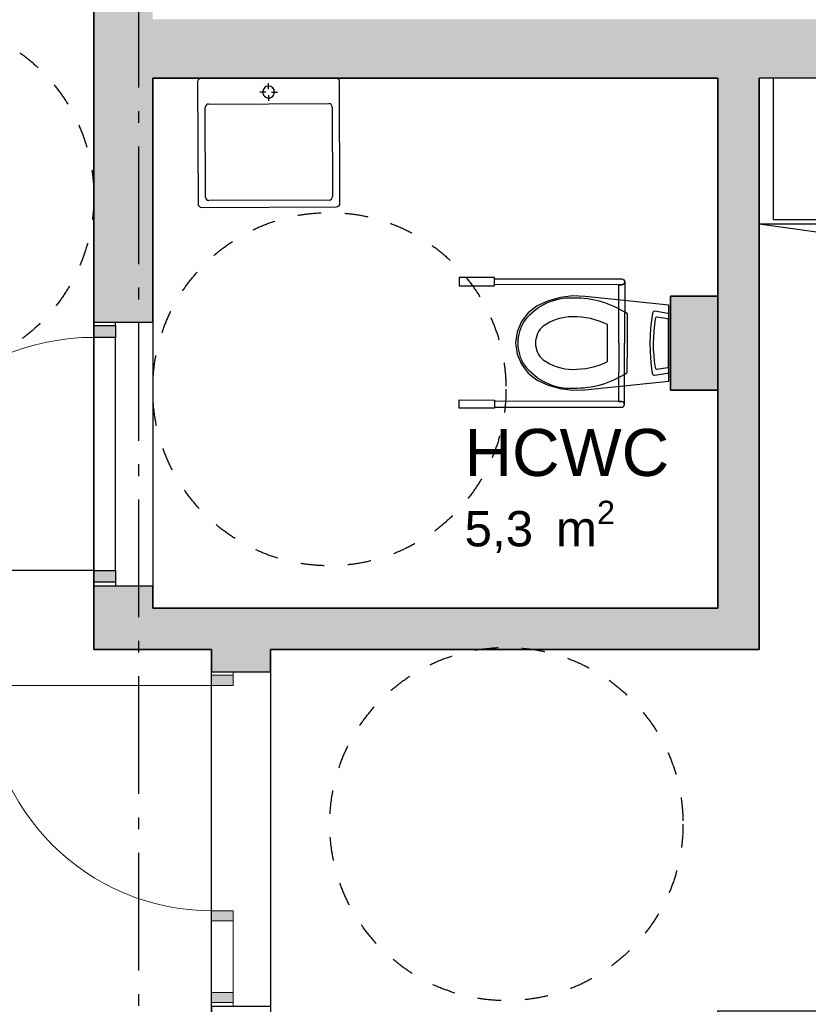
# Model space of a CAD drawing. Header units: millimetres. Extents: x 158466 to 263668, y 129175 to 189280.
# Tile 45 of 55: x 185854 to 189203, y 173186 to 177368. Entities that reach past the tile are written whole.
import ezdxf
from ezdxf.enums import TextEntityAlignment as Align

# ---------------------------------------------------------------- set-up
doc = ezdxf.new("R2010")
doc.units = ezdxf.units.MM
doc.header["$LTSCALE"] = 0.5
doc.header["$MEASUREMENT"] = 0
doc.set_wipeout_variables(frame=1)
for name, pattern in [('Akselinje', [1500, 1000, -200, 100, -200]), ('PLINE', [0]), ('Stipling', [400, 200, -200]), ('Wipeout_Contour', [2000, 0, -2000])]:
    doc.linetypes.add(name, pattern=pattern)
doc.layers.add('234- Vinduer_ dører_ porter(Nye konstruksjoner)', color=7, linetype='Continuous', lineweight=0)
for name, color, linetype in [('24-- Innervegger (Skravur)(Nye konstruksjoner)', 7, 'Continuous'), ('24-- Innervegger(Nye konstruksjoner)', 7, 'Continuous'), ('244- Vinduer_ dører_ foldevegger(Nye konstruksjoner)', 7, 'Continuous'), ('273- Kjøkkeninnredning (Skravur)(Nye konstruksjoner)', 7, 'Continuous'), ('273- Kjøkkeninnredning(Nye konstruksjoner)', 7, 'Continuous'), ('315- Utstyr for sanitærinstallasjoner(Nye konstruksjoner)', 7, 'Continuous'), ('822- Modullinjer(Nye konstruksjoner)', 7, 'Continuous'), ('862- M___Nettoareal(Nye konstruksjoner)', 7, 'Continuous'), ('862- M___Nettoareal(Polylinje)(Nye konstruksjoner)', 7, 'Continuous'), ('862- M___Nettoareal(Tekst)(Nye konstruksjoner)', 7, 'Continuous'), ('878- Annen overflate_visuell informasjon_snusirkler(Nye konstruksjoner)', 7, 'Continuous')]:
    doc.layers.add(name, color=color, linetype=linetype)
doc.styles.add('GENERATED_STYLE_1', font='arial.ttf')
doc.styles.add('GENERATED_STYLE_3', font='arialbd.ttf')

# ---------------------------------------------------------------- blocks, each defined once
blk = doc.blocks.new('Korridor_101_7_1', base_point=(191297.6, 164059.2))
at = {"layer": '862- M___Nettoareal(Polylinje)(Nye konstruksjoner)', "linetype": 'PLINE', "flags": 128}
blk.add_lwpolyline([(184348.9, 178068.7), (184348.9, 165453.7), (184348.9, 163179.7), (190658.9, 163179.7), (195698.9, 163179.7), (195698.9, 165203.7), (194398.9, 165203.7), (186264.9, 165203.7), (186264.9, 172618.7), (186668.9, 172618.7), (186668.9, 174693.7), (186168.9, 174693.7), (186168.9, 178068.7)], close=True, dxfattribs=at)
at = {"layer": '862- M___Nettoareal(Tekst)(Nye konstruksjoner)', "style": 'GENERATED_STYLE_1'}
for tag, height, p in [('DUMMY_861', 200, (191785.3, 164334.2)), ('ROOM_NAME', 200, (190809.8, 164288.5)), ('DUMMY_862', 150, (190809.8, 164019.9))]:
    blk.add_attdef(tag, text='', height=height, dxfattribs=at).set_placement(p, align=Align.TOP_LEFT)
blk = doc.blocks.new('HCWC_101_11_1', base_point=(188112.8, 174877.5))
at = {"layer": '862- M___Nettoareal(Polylinje)(Nye konstruksjoner)', "linetype": 'PLINE', "flags": 128}
for points in [[(186418.9, 174868.7), (188818.9, 174868.7), (188818.9, 177118.7), (186418.9, 177118.7)], [(188618.3, 175793.7), (188618.3, 176193.7), (188818.3, 176193.7), (188818.3, 175793.7)]]:
    blk.add_lwpolyline(points, close=True, dxfattribs=at)
at = {"layer": '862- M___Nettoareal(Tekst)(Nye konstruksjoner)', "insert": (187743, 175324.8), "char_height": 150, "attachment_point": 1, "style": 'GENERATED_STYLE_1'}
blk.add_mtext('\\A1;{\\pql;\\pt0,24100;\\fArial|b0|i0|c0|p0;\\W1.000000;5,3\\fArial|b0|i0|c0|p0;\\W1.000000;\\A1{\\H.66x;\\S^  ;}\\fArial|b0|i0|c0|p0;\\W1.000000; m\\fArial|b0|i0|c0|p0;\\W1.000000;\\A1{\\H.66x;\\S2^  ;}}', dxfattribs=at)
at = {"layer": '862- M___Nettoareal(Tekst)(Nye konstruksjoner)', "style": 'GENERATED_STYLE_1'}
for tag, height, p in [('DUMMY_861', 200, (188596.1, 175675.5)), ('ROOM_NAME', 200, (187743, 175629.8)), ('DUMMY_862', 150, (187743, 175361.3))]:
    blk.add_attdef(tag, text='', height=height, dxfattribs=at).set_placement(p, align=Align.TOP_LEFT)
blk = doc.blocks.new('Personalrom_101_51_1', base_point=(190625.7, 178838.9))
at = {"layer": '862- M___Nettoareal(Polylinje)(Nye konstruksjoner)', "linetype": 'PLINE', "flags": 128}
blk.add_lwpolyline([(186918.9, 174693.7), (186918.9, 172618.7), (188818.9, 172618.7), (188818.9, 173158.7), (194098.9, 173158.7), (194098.9, 177118.7), (188993.9, 177118.7), (188993.9, 174693.7)], close=True, dxfattribs=at)
at = {"layer": '862- M___Nettoareal(Tekst)(Nye konstruksjoner)', "style": 'GENERATED_STYLE_1'}
for tag, height, p in [('DUMMY_861', 200, (193629.5, 175584.4)), ('ROOM_NAME', 200, (192074.6, 175538.7)), ('DUMMY_862', 150, (192074.6, 175270.1))]:
    blk.add_attdef(tag, text='', height=height, dxfattribs=at).set_placement(p, align=Align.TOP_LEFT)
blk = doc.blocks.new('Dør med sidefelt på side 2[8]_1')
at = {"layer": '24-- Innervegger (Skravur)(Nye konstruksjoner)', "linetype": 'Continuous'}
for points in [[(186668.9, 174583.7), (186668.9, 174540.7), (186760.9, 174540.7), (186760.9, 174583.7)], [(186760.9, 173540.7), (186760.9, 173583.7), (186668.9, 173583.7), (186668.9, 173540.7)], [(186760.9, 173193.7), (186760.9, 173236.7), (186668.9, 173236.7), (186668.9, 173193.7)]]:
    blk.add_hatch(color=256, dxfattribs=at).paths.add_polyline_path(points)
at = {"layer": '234- Vinduer_ dører_ porter(Nye konstruksjoner)', "linetype": 'PLINE'}
for p, q in [((186668.9, 174583.7), (186668.9, 174598.7)), ((186668.9, 174598.7), (186760.9, 174598.7)), ((186668.9, 174583.7), (186668.9, 174540.7)), ((186760.9, 174583.7), (186668.9, 174583.7)), ((186760.9, 174583.7), (186760.9, 174598.7)), ((186760.9, 174540.7), (186760.9, 174583.7)), ((186668.9, 174540.7), (185711.9, 174540.7)), ((186668.9, 174540.7), (186760.9, 174540.7)), ((186760.9, 173583.7), (186668.9, 173583.7)), ((186668.9, 173583.7), (186668.9, 173540.7)), ((186760.9, 173540.7), (186760.9, 173583.7)), ((186668.9, 173540.7), (186760.9, 173540.7)), ((186760.9, 173236.7), (186668.9, 173236.7)), ((186668.9, 173236.7), (186668.9, 173193.7)), ((186760.9, 173193.7), (186760.9, 173236.7)), ((186668.9, 173193.7), (186668.9, 173178.7)), ((186668.9, 173193.7), (186760.9, 173193.7)), ((186668.9, 173178.7), (186760.9, 173178.7)), ((186760.9, 173193.7), (186760.9, 173178.7))]:
    blk.add_line(p, q, dxfattribs=at)
at = {"layer": '234- Vinduer_ dører_ porter(Nye konstruksjoner)', "linetype": 'PLINE', "flags": 128}
blk.add_lwpolyline([(186760.9, 173236.7), (186760.9, 173540.7), (186668.9, 173540.7), (186668.9, 173236.7)], close=True, dxfattribs=at)
at = {"layer": '234- Vinduer_ dører_ porter(Nye konstruksjoner)', "linetype": 'PLINE'}
blk.add_arc((186668.9, 174540.7), 957, 180, 270, dxfattribs=at)
at = {"layer": '244- Vinduer_ dører_ foldevegger(Nye konstruksjoner)', "linetype": 'PLINE'}
for p, q in [((186668.9, 174598.7), (186668.9, 174635.7)), ((186668.9, 174598.7), (186668.9, 174635.7)), ((186918.9, 174598.7), (186918.9, 174635.7)), ((186918.9, 174598.7), (186918.9, 174635.7)), ((186668.9, 174598.7), (186760.9, 174598.7)), ((186668.9, 174598.7), (186760.9, 174598.7)), ((186760.9, 174598.7), (186918.9, 174598.7)), ((186760.9, 174598.7), (186918.9, 174598.7)), ((186668.9, 173178.7), (186760.9, 173178.7)), ((186668.9, 173178.7), (186760.9, 173178.7)), ((186668.9, 173178.7), (186668.9, 173141.7)), ((186668.9, 173178.7), (186668.9, 173141.7)), ((186760.9, 173178.7), (186918.9, 173178.7)), ((186760.9, 173178.7), (186918.9, 173178.7)), ((186918.9, 173178.7), (186918.9, 173141.7)), ((186918.9, 173178.7), (186918.9, 173141.7))]:
    blk.add_line(p, q, dxfattribs=at)
blk = doc.blocks.new('Dør[37]_1')
at = {"layer": '24-- Innervegger (Skravur)(Nye konstruksjoner)', "linetype": 'Continuous'}
for points in [[(186260.9, 176068.7), (186168.9, 176068.7), (186168.9, 176018.7), (186260.9, 176018.7)], [(186168.9, 174978.7), (186260.9, 174978.7), (186260.9, 175028.7), (186168.9, 175028.7)]]:
    blk.add_hatch(color=256, dxfattribs=at).paths.add_polyline_path(points)
at = {"layer": '234- Vinduer_ dører_ porter(Nye konstruksjoner)', "linetype": 'PLINE'}
blk.add_arc((186168.9, 175028.7), 990, 90, 180, dxfattribs=at)
at = {"layer": '244- Vinduer_ dører_ foldevegger(Nye konstruksjoner)', "linetype": 'PLINE'}
for p, q in [((186168.9, 176083.7), (186168.9, 174963.7)), ((186168.9, 176068.7), (186168.9, 176083.7)), ((186168.9, 176083.7), (186260.9, 176083.7)), ((186168.9, 176083.7), (186260.9, 176083.7)), ((186168.9, 176083.7), (186260.9, 176083.7)), ((186168.9, 176018.7), (186168.9, 176068.7)), ((186168.9, 176068.7), (186260.9, 176068.7)), ((186260.9, 176068.7), (186260.9, 176083.7)), ((186260.9, 176083.7), (186418.9, 176083.7)), ((186260.9, 176068.7), (186260.9, 176018.7)), ((186418.9, 176083.7), (186418.9, 174963.7)), ((186168.9, 176018.7), (186168.9, 175028.7)), ((186260.9, 176018.7), (186168.9, 176018.7)), ((186260.9, 175028.7), (186260.9, 176018.7)), ((186168.9, 175028.7), (185178.9, 175028.7)), ((186168.9, 174978.7), (186168.9, 175028.7)), ((186168.9, 175028.7), (186260.9, 175028.7)), ((186260.9, 175028.7), (186260.9, 174978.7)), ((186168.9, 174978.7), (186168.9, 174963.7)), ((186260.9, 174978.7), (186168.9, 174978.7)), ((186168.9, 174963.7), (186260.9, 174963.7)), ((186168.9, 174963.7), (186260.9, 174963.7)), ((186168.9, 174963.7), (186260.9, 174963.7)), ((186260.9, 174978.7), (186260.9, 174963.7)), ((186260.9, 174963.7), (186418.9, 174963.7))]:
    blk.add_line(p, q, dxfattribs=at)
blk = doc.blocks.new('Høyskap[101]_1', base_point=(188993.9, 177118.7))
at = {"linetype": 'Wipeout_Contour', "ltscale": 1036187.53219784}
blk.add_wipeout([(188993.9, 176500.7), (189653.9, 176500.7), (189653.9, 177118.7), (188993.9, 177118.7)], dxfattribs=at).dxf.layer = '273- Kjøkkeninnredning (Skravur)(Nye konstruksjoner)'
at = {"layer": '273- Kjøkkeninnredning(Nye konstruksjoner)', "linetype": 'PLINE'}
for p, q in [((189053.9, 177118.7), (189053.9, 176518.7)), ((189053.9, 176518.7), (189653.9, 176518.7)), ((188993.9, 176500.7), (189647.6, 176409.9))]:
    blk.add_line(p, q, dxfattribs=at)
at = {"layer": '273- Kjøkkeninnredning(Nye konstruksjoner)', "linetype": 'PLINE', "flags": 128}
blk.add_lwpolyline([(188993.9, 176500.7), (189653.9, 176500.7), (189653.9, 177118.7), (188993.9, 177118.7)], close=True, dxfattribs=at)
at = {"layer": '273- Kjøkkeninnredning(Nye konstruksjoner)', "linetype": 'PLINE'}
blk.add_arc((188993.9, 176500.7), 660, 352.0996, 0, dxfattribs=at)
blk = doc.blocks.new('WC handikap[120]_1', base_point=(188610.1, 175993.6))
at = {"layer": '315- Utstyr for sanitærinstallasjoner(Nye konstruksjoner)', "linetype": 'PLINE'}
for p, q in [((188423.1, 176254), (188422.6, 175994)), ((188397.6, 175994), (188398.1, 176241.5)), ((188398.1, 176241.5), (188410.6, 176241.5)), ((188434.4, 175993.9), (188434.6, 176118.4)), ((188605.6, 176096.7), (188560.5, 176104)), ((188608.9, 175894.7), (188609.3, 176092.5)), ((188350.6, 175994.1), (188350.7, 176072.7)), ((188350.5, 175915.5), (188350.6, 175994.1)), ((188397.6, 175994), (188397.2, 175746.5)), ((188422.2, 175734), (188422.6, 175994)), ((188434.2, 175869.4), (188434.4, 175993.9)), ((188560.1, 175883.4), (188605.2, 175890.6)), ((188397.2, 175746.5), (188409.7, 175746.5))]:
    blk.add_line(p, q, dxfattribs=at)
at = {"layer": '315- Utstyr for sanitærinstallasjoner(Nye konstruksjoner)', "linetype": 'PLINE', "flags": 128}
for points in [[(187870.6, 176272.5), (187720.6, 176272.7), (187720.6, 176237.7), (187870.6, 176237.5)], [(188150, 176188.1), (188099.4, 176174), (188051.7, 176152.3), (188013.9, 176123.2), (187984.9, 176085.4), (187966.5, 176041.7), (187960.1, 175994.8), (187966.4, 175947.9), (187984.5, 175904.1), (188013.4, 175866.2), (188051.2, 175836.9), (188098.8, 175815.1), (188149.3, 175800.8), (188201.4, 175794.5), (188253.9, 175796.2), (188609.9, 175832.5), (188610.4, 176154.7), (188254.6, 176192.4), (188202.1, 176194.3)], [(188536.3, 176089.6), (188532.9, 176057.8), (188530.9, 176025.8), (188530.2, 175993.8), (188530.8, 175961.7), (188532.7, 175929.8), (188536, 175897.9), (188540.5, 175866.3), (188541.7, 175862.8), (188543.9, 175860.1), (188546.8, 175858.5), (188550, 175858.3), (188606.2, 175867.2), (188607.7, 175867.8), (188608.9, 175868.9), (188609.7, 175870.4), (188609.9, 175872.2), (188610.4, 176115.1), (188610.1, 176116.8), (188609.3, 176118.4), (188608.1, 176119.5), (188606.7, 176120), (188550.5, 176129.2), (188547.3, 176129), (188544.4, 176127.4), (188542.2, 176124.7), (188541, 176121.2)], [(187869.6, 175717.5), (187719.6, 175717.7), (187719.7, 175752.7), (187869.7, 175752.5)]]:
    blk.add_lwpolyline(points, close=True, dxfattribs=at)
for points in [[(188410.6, 176241.5), (187870.6, 176242.5), (187870.6, 176267.5), (188410.6, 176266.5, -1)], [(188409.7, 175746.5), (187869.7, 175747.5), (187869.7, 175722.5), (188409.7, 175721.5, 1)]]:
    blk.add_lwpolyline(points, format="xyb", close=True, dxfattribs=at)
at = {"layer": '315- Utstyr for sanitærinstallasjoner(Nye konstruksjoner)', "linetype": 'PLINE'}
for centre, start, end in [((188410.6, 176254), 269.8967, 359.8967), ((188409.7, 175734), 359.8967, 89.8967)]:
    blk.add_arc(centre, 12.5, start, end, dxfattribs=at)
for centre, major_axis, ratio, start_param, end_param in [((188191.2, 175892.1), (0.5, 293.6), 0.889226, 6.227454, 7.128043), ((188215.6, 175699.4), (0.9, 486), 0.889226, 5.753781, 6.306801), ((188109.7, 175993.6), (0.3, 158.3), 0.889226, 0.938292, 1.564936), ((188202, 175840.2), (0.5, 265.9), 0.889226, 0.003249, 0.560914), ((188205.8, 175692.1), (0.7, 414), 0.889226, 5.88036, 6.296087), ((189009.2, 175992.9), (1, 546.3), 0.851064, 1.379927, 1.761665), ((188559.4, 176096.3), (0.01, 7.8), 0.851064, 6.120269, 7.720389), ((188605.7, 176092.5), (0.01, 4.2), 0.851064, 4.725808, 6.311721), ((188123.8, 175993.6), (0.2, 89.4), 0.889226, 0.637101, 1.560406), ((188109.7, 175995.5), (0.3, 158.3), 0.889226, 1.576657, 2.203301), ((188123.8, 175995.4), (0.2, 89.4), 0.889226, 1.581187, 2.504492), ((188202.6, 176148.6), (0.5, 265.9), 0.889226, 2.580674, 3.13834), ((188191.6, 176096.6), (0.5, 293.6), 0.889226, 2.296732, 3.19732), ((188206.8, 176296.6), (0.7, 414), 0.889226, 3.128688, 3.544415), ((188559.1, 175891.1), (0.01, 7.8), 0.851064, 1.704388, 3.304509), ((188605.3, 175894.8), (0.01, 4.2), 0.851064, 3.113056, 4.69897), ((188216.7, 176289.3), (0.9, 486), 0.889226, 3.117975, 3.670995)]:
    blk.add_ellipse(centre, major_axis=major_axis, ratio=ratio, start_param=start_param, end_param=end_param, dxfattribs=at)
blk = doc.blocks.new('Servant[121]_1', base_point=(186910.8, 177120.4))
at = {"layer": '315- Utstyr for sanitærinstallasjoner(Nye konstruksjoner)', "linetype": 'PLINE'}
for p, q in [((186910.9, 177072.9), (186910.8, 177097.9)), ((186898.5, 177060.4), (186873.5, 177060.3)), ((186911, 177047.9), (186911.1, 177022.9)), ((186923.5, 177060.5), (186948.5, 177060.6)), ((186656.2, 177009.5), (187166.1, 177011.4)), ((186642.6, 176614.5), (186641.2, 176994.5)), ((187181.2, 176996.4), (187182.6, 176616.4)), ((187167.6, 176601.4), (186657.6, 176599.5))]:
    blk.add_line(p, q, dxfattribs=at)
at = {"layer": '315- Utstyr for sanitærinstallasjoner(Nye konstruksjoner)', "linetype": 'PLINE', "flags": 128}
for points in [[(186625.8, 177119.4), (187195.8, 177121.5, -0.414214), (187210.8, 177106.5), (187212.7, 176586.5, -0.414214), (187197.7, 176571.5), (186627.7, 176569.4, -0.414214), (186612.7, 176584.4), (186610.8, 177104.4, -0.414214)], [(186936, 177060.5, 1), (186886, 177060.3, 1)]]:
    blk.add_lwpolyline(points, format="xyb", close=True, dxfattribs=at)
at = {"layer": '315- Utstyr for sanitærinstallasjoner(Nye konstruksjoner)', "linetype": 'PLINE'}
for centre, start, end in [((186656.2, 176994.5), 90.2067, 180.2067), ((187166.2, 176996.4), 0.2067, 90.2067), ((186657.6, 176614.5), 180.2067, 270.2067), ((187167.6, 176616.4), 270.2067, 0.2067)]:
    blk.add_arc(centre, 15, start, end, dxfattribs=at)
blk = doc.blocks.new('Standard grid marker[262]_1', base_point=(186358.9, 188279.7))
at = {"layer": '822- Modullinjer(Nye konstruksjoner)', "linetype": 'Akselinje'}
blk.add_line((186358.9, 188079.7), (186358.9, 150687.7), dxfattribs=at)
at = {"layer": '822- Modullinjer(Nye konstruksjoner)', "style": 'GENERATED_STYLE_3'}
for tag, p in [('AC_MarkerText_1_0', (186358.9, 188954.7)), ('AC_MarkerText_1_1', (186358.9, 150162.7))]:
    blk.add_attdef(tag, text='', height=350, rotation=360, dxfattribs=at).set_placement(p, align=Align.TOP_CENTER)

msp = doc.modelspace()

# ---------------------------------------------------------------- hatches: boundary and pattern name
at = {"layer": '24-- Innervegger (Skravur)(Nye konstruksjoner)', "linetype": 'Continuous'}
for points in [[(186168.9, 176083.7), (186418.9, 176083.7), (186418.9, 178068.7), (186168.9, 178068.7)], [(186418.9, 177118.7), (194098.9, 177118.7), (194098.9, 177368.7), (186418.9, 177368.7)], [(188993.9, 174868.7), (188993.9, 177118.7), (188818.9, 177118.7), (188818.9, 174868.7)], [(188618.3, 176193.7), (188618.3, 175793.7), (188818.3, 175793.7), (188818.3, 176193.7)], [(186168.9, 174868.7), (186418.9, 174868.7), (186418.9, 174963.7), (186168.9, 174963.7)], [(186418.9, 174868.7), (186168.9, 174693.7), (186418.9, 174693.7)], [(186168.9, 174868.7), (186168.9, 174693.7), (186418.9, 174868.7)], [(186418.9, 174693.7), (188818.9, 174693.7), (188818.9, 174868.7), (186418.9, 174868.7)], [(188993.9, 174868.7), (188818.9, 174868.7), (188993.9, 174693.7)], [(188818.9, 174868.7), (188818.9, 174693.7), (188993.9, 174693.7)], [(186918.9, 174693.7), (186668.9, 174693.7), (186668.9, 174598.7), (186918.9, 174598.7)]]:
    msp.add_hatch(color=256, dxfattribs=at).paths.add_polyline_path(points)

# ---------------------------------------------------------------- linework, layer by layer
at = {"layer": '24-- Innervegger(Nye konstruksjoner)', "linetype": 'PLINE'}
for p, q in [((186168.9, 176083.7), (186260.9, 176083.7)), ((186260.9, 176083.7), (186418.9, 176083.7)), ((186168.9, 174963.7), (186260.9, 174963.7)), ((186260.9, 174963.7), (186418.9, 174963.7)), ((186668.9, 174598.7), (186668.9, 174635.7)), ((186918.9, 174598.7), (186918.9, 174635.7)), ((186668.9, 174598.7), (186760.9, 174598.7)), ((186760.9, 174598.7), (186918.9, 174598.7))]:
    msp.add_line(p, q, dxfattribs=at)
at = {"layer": '24-- Innervegger(Nye konstruksjoner)', "linetype": 'PLINE', "flags": 128}
for points in [[(186168.9, 178068.7), (186168.9, 176083.7)], [(186418.9, 177118.7), (188818.9, 177118.7)], [(186418.9, 176083.7), (186418.9, 177118.7)], [(188818.9, 177118.7), (188818.9, 174868.7)], [(188993.9, 177118.7), (194098.9, 177118.7)], [(188993.9, 174868.7), (188993.9, 177118.7)], [(188618.3, 176193.7), (188618.3, 175793.7)], [(188818.3, 176193.7), (188618.3, 176193.7)], [(188818.3, 175793.7), (188818.3, 176193.7)], [(188618.3, 175793.7), (188818.3, 175793.7)], [(186168.9, 174963.7), (186168.9, 174693.7)], [(186418.9, 174868.7), (186418.9, 174963.7)], [(188818.9, 174868.7), (186418.9, 174868.7)], [(188993.9, 174693.7), (188993.9, 174868.7)], [(186168.9, 174693.7), (186418.9, 174693.7)], [(186418.9, 174693.7), (186668.9, 174693.7)], [(186668.9, 174693.7), (186668.9, 174598.7)], [(186918.9, 174598.7), (186918.9, 174693.7)], [(186918.9, 174693.7), (188993.9, 174693.7)]]:
    msp.add_lwpolyline(points, dxfattribs=at)
at = {"layer": '878- Annen overflate_visuell informasjon_snusirkler(Nye konstruksjoner)', "linetype": 'Stipling'}
for centre in [(185418.9, 176616.8), (187168.9, 175798.6), (187920.7, 173951.8)]:
    msp.add_circle(centre, 750, dxfattribs=at)

# ---------------------------------------------------------------- block references
at = {"layer": '244- Vinduer_ dører_ foldevegger(Nye konstruksjoner)', "linetype": 'PLINE'}
for name in ['Dør[37]_1', 'Dør med sidefelt på side 2[8]_1']:
    msp.add_blockref(name, (0, 0), dxfattribs=at)
at = {"layer": '315- Utstyr for sanitærinstallasjoner(Nye konstruksjoner)', "linetype": 'PLINE'}
for name, p in [('Servant[121]_1', (186910.8, 177120.4)), ('WC handikap[120]_1', (188610.1, 175993.6))]:
    msp.add_blockref(name, p, dxfattribs=at)
at = {"layer": '822- Modullinjer(Nye konstruksjoner)', "linetype": 'PLINE'}
msp.add_blockref('Standard grid marker[262]_1', (186358.9, 188279.7), dxfattribs=at)
at = {"layer": '862- M___Nettoareal(Nye konstruksjoner)', "linetype": 'Continuous'}
for name, p in [('Korridor_101_7_1', (191297.6, 164059.2)), ('Personalrom_101_51_1', (190625.7, 178838.9))]:
    msp.add_blockref(name, p, dxfattribs=at)
ref = msp.add_blockref('HCWC_101_11_1', (188112.8, 174877.5), dxfattribs=at)
ref.add_attrib('ROOM_NAME', 'HCWC', dxfattribs={"layer": '862- M___Nettoareal(Tekst)(Nye konstruksjoner)', "color": 7, "height": 200, "style": 'GENERATED_STYLE_1'}).set_placement((187743, 175629.8), align=Align.TOP_LEFT)

# ---------------------------------------------------------------- next in the draw order: block references
at = {"layer": '273- Kjøkkeninnredning(Nye konstruksjoner)', "linetype": 'PLINE'}
msp.add_blockref('Høyskap[101]_1', (188993.9, 177118.7), dxfattribs=at)

doc.saveas('drawing.dxf')
